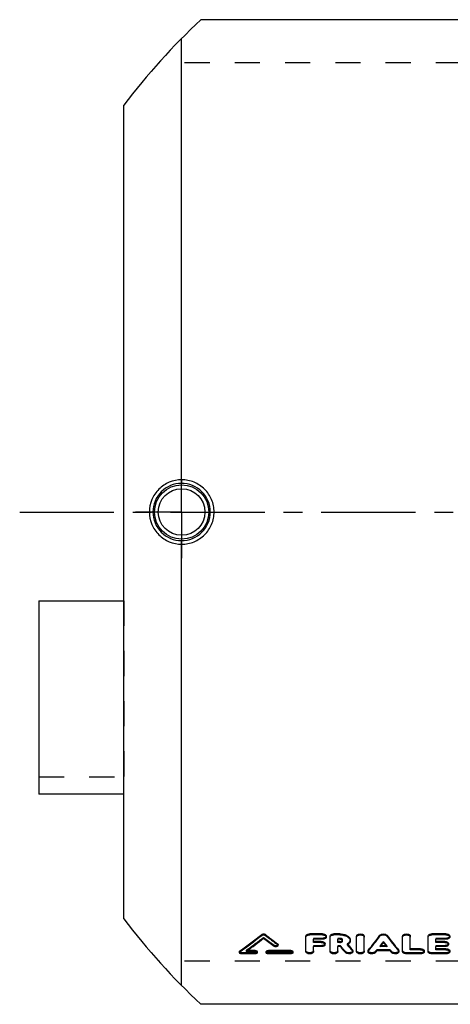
# Model space of a CAD drawing. Header units: millimetres. Extents: x 0 to 1000, y 0 to 1000.
# Tile 1 of 2: x 344 to 456, y 372 to 628. Entities that reach past the tile are written whole.
import ezdxf

# ---------------------------------------------------------------- set-up
doc = ezdxf.new("R2010")
doc.units = ezdxf.units.MM
doc.header["$LTSCALE"] = 65.185185
doc.linetypes.add('CENTER', pattern=[0.6, 0.375, -0.075, 0.075, -0.075])
doc.linetypes.add('HIDDEN', pattern=[0.2, 0.1, -0.1])
for name, color, linetype in [('ACHSEN_S', 7, 'CONTINUOUS'), ('KOERPER', 7, 'CONTINUOUS'), ('KONST.EL_MIT_GEO', 7, 'CONTINUOUS'), ('KONSTR_EL', 7, 'CONTINUOUS')]:
    doc.layers.add(name, color=color, linetype=linetype)

msp = doc.modelspace()

# ---------------------------------------------------------------- linework, layer by layer
at = {"layer": 'ACHSEN_S', "color": 2, "linetype": 'CENTER'}
msp.add_line((344.5, 500), (655.5, 500), dxfattribs=at)
at = {"layer": 'KOERPER', "color": 2, "linetype": 'CENTER'}
for q in [(386.5, 512), (374.5, 500), (386.5, 488), (398.5, 500)]:
    msp.add_line((386.5, 500), q, dxfattribs=at)
at = {"layer": 'KOERPER', "color": 8, "linetype": 'HIDDEN'}
for p in [(349.5, 431.18), (371.5, 426.76)]:
    msp.add_line(p, (371.5, 431.18), dxfattribs=at)
at = {"layer": 'KOERPER', "color": 7, "linetype": 'Continuous'}
msp.add_line((371.5, 426.76), (349.5, 426.76), dxfattribs=at)
at = {"layer": 'KONST.EL_MIT_GEO', "color": 7, "linetype": 'Continuous'}
for p, q in [((386.5, 508.37), (386.5, 622.98)), ((386.5, 377.02), (386.5, 491.63)), ((349.5, 476.96), (349.5, 426.76)), ((349.5, 476.96), (371.5, 476.96)), ((407.27, 390.28), (407.27, 390.03)), ((408.25, 390.28), (408.25, 390.03)), ((418.75, 385.79), (418.75, 389.84)), ((423.04, 390.42), (419.74, 390.42)), ((419.74, 390.42), (419.74, 390.18)), ((423.04, 390.18), (419.74, 390.18)), ((423.04, 389.03), (420.73, 389.03)), ((420.73, 388.23), (420.73, 389.03)), ((423.04, 390.42), (423.04, 390.18)), ((424.03, 389.6), (424.03, 389.84)), ((425.02, 385.79), (425.02, 389.84)), ((427.55, 390.42), (426.01, 390.42)), ((426.01, 390.42), (426.01, 390.18)), ((427.55, 390.18), (426.01, 390.18)), ((427.55, 389.03), (427, 389.03)), ((427, 388.23), (427, 389.03)), ((427.55, 390.42), (427.55, 390.18)), ((430.23, 388.63), (430.23, 388.87)), ((431.89, 385.79), (431.89, 389.84)), ((433.87, 385.79), (433.87, 389.84)), ((437.95, 390.08), (437.95, 389.83)), ((439.76, 390.08), (439.76, 389.83)), ((443.83, 385.79), (443.83, 389.84)), ((445.82, 386.32), (445.82, 389.84)), ((450.44, 385.79), (450.44, 389.84)), ((455.06, 390.42), (451.43, 390.42)), ((451.43, 390.42), (451.43, 390.18)), ((455.06, 390.18), (451.43, 390.18)), ((455.06, 389.03), (452.42, 389.03)), ((452.42, 388.23), (452.42, 389.03)), ((455.06, 390.42), (455.06, 390.18)), ((456.05, 389.6), (456.05, 389.84)), ((405.54, 386.13), (403.57, 386.13)), ((405.54, 386.13), (405.54, 385.88)), ((414.79, 386.13), (409.01, 386.13)), ((409.01, 386.13), (409.01, 385.88)), ((411.39, 387.86), (411.39, 387.61)), ((411.5, 387.41), (411.5, 387.66)), ((414.79, 386.13), (414.79, 385.88)), ((422.71, 388.48), (420.73, 388.48)), ((422.71, 388.23), (420.73, 388.23)), ((422.71, 387.12), (420.73, 387.12)), ((420.73, 385.79), (420.73, 387.12)), ((422.71, 388.48), (422.71, 388.23)), ((423.7, 387.67), (423.7, 387.92)), ((427.55, 388.48), (427, 388.48)), ((427.55, 388.23), (427, 388.23)), ((427.68, 387.12), (427, 387.12)), ((427, 385.79), (427, 387.12)), ((427.55, 388.48), (427.55, 388.23)), ((429.63, 387.65), (429.62, 387.66)), ((430.81, 386.27), (430.81, 386.01)), ((434.95, 386.26), (434.95, 386)), ((439.7, 387.12), (438.01, 387.12)), ((439.5, 387.37), (438.21, 387.37)), ((442.76, 386.26), (442.76, 386)), ((448.46, 386.58), (445.82, 386.58)), ((448.46, 386.32), (445.82, 386.32)), ((448.46, 386.58), (448.46, 386.32)), ((454.73, 388.48), (452.42, 388.48)), ((454.73, 388.23), (452.42, 388.23)), ((454.73, 387.12), (452.42, 387.12)), ((452.42, 386.32), (452.42, 387.12)), ((455.06, 386.58), (452.42, 386.58)), ((455.06, 386.32), (452.42, 386.32)), ((454.73, 388.48), (454.73, 388.23)), ((455.06, 386.58), (455.06, 386.32)), ((455.72, 387.67), (455.72, 387.92)), ((401.5, 385.82), (401.5, 385.57)), ((401.61, 386), (401.61, 385.75)), ((405.54, 385.26), (402.08, 385.26)), ((403.23, 385.88), (403.35, 385.96)), ((405.54, 385.88), (403.23, 385.88)), ((406.12, 385.57), (406.12, 385.82)), ((408.43, 385.82), (408.43, 385.57)), ((414.79, 385.88), (409.01, 385.88)), ((414.79, 385.26), (409.01, 385.26)), ((415.37, 385.57), (415.37, 385.82)), ((430.9, 385.79), (430.9, 386.04)), ((434.86, 386.04), (434.86, 385.79)), ((440.57, 386.04), (437.14, 386.04)), ((442.84, 385.79), (442.84, 386.04)), ((448.46, 385.26), (444.83, 385.26)), ((449.45, 385.79), (449.45, 386.04)), ((455.06, 385.26), (451.43, 385.26)), ((456.05, 385.79), (456.05, 386.04))]:
    msp.add_line(p, q, dxfattribs=at)
at = {"layer": 'KONST.EL_MIT_GEO', "color": 8, "linetype": 'HIDDEN'}
for p, q in [((371.5, 476.96), (371.5, 431.18)), ((407.76, 389.53), (407.76, 389.29)), ((423.04, 389.27), (420.73, 389.27)), ((420.73, 389.27), (420.73, 389.03)), ((423.04, 389.27), (423.04, 389.03)), ((427.55, 389.27), (427, 389.27)), ((427, 389.27), (427, 389.03)), ((427.55, 389.27), (427.55, 389.03)), ((428.25, 388.63), (428.25, 388.87)), ((455.06, 389.27), (452.42, 389.27)), ((452.42, 389.27), (452.42, 389.03)), ((455.06, 389.27), (455.06, 389.03)), ((403.57, 386.13), (403.23, 386.13)), ((403.23, 386.13), (403.23, 385.88)), ((410.46, 387.47), (410.46, 387.22)), ((422.71, 387.37), (420.73, 387.37)), ((420.73, 387.37), (420.73, 387.12)), ((422.71, 387.37), (422.71, 387.12)), ((427.68, 387.37), (427, 387.37)), ((427, 387.37), (427, 387.12)), ((427.68, 387.37), (427.68, 387.12)), ((429.48, 387.83), (429.48, 387.58)), ((429.6, 387.68), (429.48, 387.83)), ((429.62, 387.66), (429.6, 387.68)), ((440.57, 386.29), (437.14, 386.29)), ((437.14, 386.29), (437.14, 386.04)), ((438.21, 387.37), (438.01, 387.37)), ((438.01, 387.37), (438.01, 387.12)), ((438.85, 388.44), (438.85, 388.19)), ((439.7, 387.37), (439.5, 387.37)), ((439.7, 387.37), (439.7, 387.12)), ((440.57, 386.29), (440.57, 386.04)), ((454.73, 387.37), (452.42, 387.37)), ((452.42, 387.37), (452.42, 387.12)), ((454.73, 387.37), (454.73, 387.12)), ((405.54, 385.51), (402.08, 385.51)), ((402.08, 385.51), (402.08, 385.26)), ((405.54, 385.51), (405.54, 385.26)), ((414.79, 385.51), (409.01, 385.51)), ((409.01, 385.51), (409.01, 385.26)), ((414.79, 385.51), (414.79, 385.26)), ((429.01, 385.82), (429.01, 385.56)), ((436.76, 385.83), (436.76, 385.57)), ((440.95, 385.83), (440.95, 385.57)), ((448.46, 385.51), (444.83, 385.51)), ((444.83, 385.51), (444.83, 385.26)), ((448.46, 385.51), (448.46, 385.26)), ((455.06, 385.51), (451.43, 385.51)), ((451.43, 385.51), (451.43, 385.26)), ((455.06, 385.51), (455.06, 385.26))]:
    msp.add_line(p, q, dxfattribs=at)
at = {"layer": 'KONST.EL_MIT_GEO', "color": 7, "linetype": 'Continuous'}
for radius in [7.05, 6.05]:
    msp.add_circle((386.5, 500), radius, dxfattribs=at)
for centre, radius, start, end in [((386.47, 500.01), 7.43, 90.0548, 180.057), ((386.49, 500.01), 7.43, 359.9432, 90.2409), ((386.47, 499.99), 7.43, 179.943, 269.9452), ((386.49, 499.99), 7.43, 269.7591, 0.0568), ((301.74, 524.09), 170.42, 305.8778, 308.2606), ((301.57, 523.76), 170.45, 305.9383, 308.3225), ((303.36, 523.28), 169.86, 306.0612, 307.9243), ((513.77, 525.4), 172.53, 232.0857, 233.2159), ((516.15, 527.19), 174.33, 231.7574, 233.0619), ((516.33, 526.87), 174.37, 231.6955, 233.0007), ((335.05, 467.82), 128.97, 320.7679, 322.9257), ((334.77, 467.62), 129.21, 320.8302, 322.9869), ((542.66, 467.82), 128.97, 217.0743, 219.2321), ((542.93, 467.62), 129.21, 217.0131, 219.1698), ((522.88, 467.42), 124.55, 220.1461, 221.0893), ((428.02, 388.63), 0.23, 0.0465, 8.2976), ((428.33, 389.56), 2.29, 299.9851, 303.1341), ((526.62, 468.75), 126.6, 219.8832, 220.8111), ((428.44, 389.4), 2.1, 303.1312, 306.448), ((526.13, 468.76), 126.07, 220.0482, 220.8745), ((338.09, 466.66), 127.72, 321.4777, 321.6129), ((336.13, 468.21), 130.21, 321.614, 322.0809), ((541.57, 468.21), 130.21, 217.9191, 218.386), ((539.62, 466.66), 127.72, 218.3871, 218.5223), ((343.32, 462.45), 120.99, 320.5555, 320.8389), ((534.38, 462.45), 120.99, 219.1611, 219.4445)]:
    msp.add_arc(centre, radius, start, end, dxfattribs=at)
at = {"layer": 'KONST.EL_MIT_GEO', "color": 8, "linetype": 'HIDDEN'}
for centre, radius, start, end in [((303.63, 523.46), 169.64, 305.9492, 307.8635), ((513.6, 525.73), 172.49, 232.1473, 233.2769), ((428.02, 388.87), 0.23, 351.3459, 359.9901), ((522.64, 467.65), 124.35, 220.2088, 221.1523), ((343.57, 462.66), 120.78, 320.4931, 320.7766), ((337.17, 467.82), 129, 321.4166, 322.0209), ((540.53, 467.82), 129, 217.9791, 218.5834), ((534.13, 462.66), 120.78, 219.2234, 219.5069)]:
    msp.add_arc(centre, radius, start, end, dxfattribs=at)
at = {"layer": 'KONST.EL_MIT_GEO', "color": 7, "linetype": 'Continuous'}
for points, knots in [([(386.5, 508.37), (385.41, 508.37), (383.22, 507.92), (380.44, 506.07), (378.57, 503.29), (378.13, 501.09), (378.13, 500)], [0, 0, 0, 0, 0.249596, 0.499602, 0.749784, 1, 1, 1, 1]), ([(386.5, 508.37), (386.5, 508.26), (386.5, 508.09), (386.49, 507.87), (386.49, 507.73), (386.48, 507.62), (386.48, 507.53), (386.47, 507.47), (386.47, 507.44), (386.46, 507.44)], [0, 0, 0, 0, 0.374434, 0.542789, 0.691081, 0.81439, 0.908717, 0.971106, 1, 1, 1, 1]), ([(394.92, 500), (394.92, 501.09), (394.48, 503.3), (392.6, 506.08), (389.8, 507.94), (387.59, 508.37), (386.5, 508.37)], [0, 0, 0, 0, 0.250013, 0.499965, 0.749938, 1, 1, 1, 1]), ([(378.13, 500), (378.13, 498.91), (378.57, 496.71), (380.44, 493.93), (383.22, 492.08), (385.41, 491.63), (386.5, 491.63)], [0, 0, 0, 0, 0.250215, 0.500398, 0.750403, 1, 1, 1, 1]), ([(386.5, 491.63), (387.59, 491.63), (389.8, 492.06), (392.6, 493.92), (394.48, 496.7), (394.92, 498.91), (394.92, 500)], [0, 0, 0, 0, 0.250062, 0.500035, 0.749987, 1, 1, 1, 1]), ([(386.5, 491.63), (386.5, 491.74), (386.5, 491.91), (386.49, 492.13), (386.49, 492.27), (386.48, 492.38), (386.48, 492.47), (386.47, 492.53), (386.47, 492.56), (386.46, 492.56)], [0, 0, 0, 0, 0.374434, 0.54279, 0.691082, 0.81439, 0.908718, 0.971107, 1, 1, 1, 1]), ([(407.27, 390.28), (407.33, 390.33), (407.49, 390.4), (407.76, 390.43), (408.02, 390.4), (408.18, 390.33), (408.25, 390.28)], [0, 0, 0, 0, 0.231698, 0.499542, 0.765429, 1, 1, 1, 1]), ([(407.27, 390.03), (407.33, 390.08), (407.49, 390.15), (407.76, 390.19), (408.02, 390.15), (408.18, 390.08), (408.25, 390.03)], [0, 0, 0, 0, 0.232208, 0.500012, 0.767813, 1, 1, 1, 1]), ([(418.75, 389.84), (418.75, 389.92), (418.81, 390.09), (419.05, 390.28), (419.37, 390.39), (419.61, 390.42), (419.74, 390.42)], [0, 0, 0, 0, 0.187354, 0.416565, 0.692708, 1, 1, 1, 1]), ([(418.75, 389.6), (418.75, 389.68), (418.81, 389.85), (419.05, 390.03), (419.36, 390.15), (419.61, 390.18), (419.74, 390.18)], [0, 0, 0, 0, 0.186827, 0.415607, 0.692873, 1, 1, 1, 1]), ([(423.04, 390.42), (423.17, 390.42), (423.41, 390.39), (423.73, 390.27), (423.96, 390.09), (424.03, 389.92), (424.03, 389.84)], [0, 0, 0, 0, 0.310686, 0.583628, 0.814821, 1, 1, 1, 1]), ([(423.04, 390.18), (423.17, 390.18), (423.41, 390.15), (423.73, 390.03), (423.96, 389.85), (424.03, 389.68), (424.03, 389.6)], [0, 0, 0, 0, 0.307095, 0.584343, 0.813134, 1, 1, 1, 1]), ([(424.03, 389.6), (424.03, 389.52), (423.96, 389.35), (423.73, 389.17), (423.41, 389.05), (423.17, 389.03), (423.04, 389.03)], [0, 0, 0, 0, 0.186611, 0.4148, 0.69216, 1, 1, 1, 1]), ([(425.02, 389.84), (425.02, 389.92), (425.09, 390.09), (425.32, 390.28), (425.64, 390.39), (425.88, 390.42), (426.01, 390.42)], [0, 0, 0, 0, 0.187354, 0.416565, 0.692708, 1, 1, 1, 1]), ([(425.02, 389.6), (425.02, 389.68), (425.09, 389.85), (425.32, 390.03), (425.64, 390.15), (425.88, 390.18), (426.01, 390.18)], [0, 0, 0, 0, 0.186827, 0.415607, 0.692873, 1, 1, 1, 1]), ([(427.55, 390.42), (427.89, 390.42), (428.55, 390.35), (429.31, 390.07), (429.78, 389.75), (430.03, 389.48), (430.19, 389.19), (430.23, 388.97), (430.23, 388.87)], [0, 0, 0, 0, 0.307098, 0.583047, 0.705124, 0.812726, 0.909365, 1, 1, 1, 1]), ([(427.55, 390.18), (427.89, 390.18), (428.55, 390.1), (429.31, 389.83), (429.78, 389.5), (430.03, 389.23), (430.19, 388.94), (430.23, 388.73), (430.23, 388.63)], [0, 0, 0, 0, 0.307037, 0.584166, 0.70524, 0.813332, 0.910146, 1, 1, 1, 1]), ([(428.05, 388.91), (428.01, 388.93), (427.86, 389), (427.68, 389.03), (427.55, 389.03)], [0, 0, 0, 0, 0.228567, 1, 1, 1, 1]), ([(428.25, 388.66), (428.24, 388.68), (428.21, 388.79), (428.12, 388.87), (428.05, 388.91)], [0, 0, 0, 0, 0.219629, 1, 1, 1, 1]), ([(428.05, 388.59), (428.07, 388.6), (428.13, 388.64), (428.19, 388.7), (428.22, 388.75)], [0, 0, 0, 0, 0.272735, 1, 1, 1, 1]), ([(431.89, 389.84), (431.89, 389.92), (431.96, 390.09), (432.19, 390.28), (432.51, 390.39), (432.88, 390.43), (433.25, 390.39), (433.57, 390.28), (433.8, 390.09), (433.87, 389.92), (433.87, 389.84)], [0, 0, 0, 0, 0.094816, 0.207654, 0.347736, 0.499724, 0.653253, 0.792172, 0.905518, 1, 1, 1, 1]), ([(431.89, 389.6), (431.89, 389.68), (431.96, 389.85), (432.19, 390.03), (432.51, 390.15), (432.88, 390.19), (433.25, 390.15), (433.57, 390.03), (433.8, 389.85), (433.87, 389.68), (433.87, 389.6)], [0, 0, 0, 0, 0.093411, 0.207786, 0.346431, 0.499988, 0.653562, 0.792217, 0.906586, 1, 1, 1, 1]), ([(437.95, 390.08), (438.04, 390.19), (438.34, 390.37), (438.85, 390.45), (439.37, 390.37), (439.67, 390.19), (439.76, 390.08)], [0, 0, 0, 0, 0.224679, 0.50077, 0.775246, 1, 1, 1, 1]), ([(437.95, 389.83), (438.04, 389.95), (438.34, 390.13), (438.85, 390.2), (439.37, 390.13), (439.67, 389.95), (439.76, 389.83)], [0, 0, 0, 0, 0.223094, 0.499988, 0.776896, 1, 1, 1, 1]), ([(443.83, 389.84), (443.83, 389.92), (443.9, 390.09), (444.14, 390.28), (444.46, 390.39), (444.83, 390.43), (445.2, 390.39), (445.51, 390.28), (445.75, 390.09), (445.82, 389.92), (445.82, 389.84)], [0, 0, 0, 0, 0.094816, 0.207654, 0.347736, 0.499724, 0.653253, 0.792172, 0.905518, 1, 1, 1, 1]), ([(443.83, 389.6), (443.83, 389.68), (443.9, 389.85), (444.13, 390.03), (444.45, 390.15), (444.83, 390.19), (445.2, 390.15), (445.52, 390.03), (445.75, 389.85), (445.82, 389.68), (445.82, 389.6)], [0, 0, 0, 0, 0.093411, 0.207786, 0.346431, 0.499988, 0.653562, 0.792217, 0.906586, 1, 1, 1, 1]), ([(450.44, 389.84), (450.44, 389.92), (450.51, 390.09), (450.74, 390.28), (451.06, 390.39), (451.3, 390.42), (451.43, 390.42)], [0, 0, 0, 0, 0.187354, 0.416565, 0.692708, 1, 1, 1, 1]), ([(450.44, 389.6), (450.44, 389.68), (450.51, 389.85), (450.74, 390.03), (451.06, 390.15), (451.3, 390.18), (451.43, 390.18)], [0, 0, 0, 0, 0.186827, 0.415607, 0.692873, 1, 1, 1, 1]), ([(455.06, 390.42), (455.19, 390.42), (455.43, 390.39), (455.75, 390.27), (455.98, 390.09), (456.05, 389.92), (456.05, 389.84)], [0, 0, 0, 0, 0.310686, 0.583628, 0.814821, 1, 1, 1, 1]), ([(455.06, 390.18), (455.19, 390.18), (455.43, 390.15), (455.75, 390.03), (455.98, 389.85), (456.05, 389.68), (456.05, 389.6)], [0, 0, 0, 0, 0.307095, 0.584343, 0.813134, 1, 1, 1, 1]), ([(456.05, 389.6), (456.05, 389.52), (455.98, 389.35), (455.75, 389.17), (455.43, 389.05), (455.19, 389.03), (455.06, 389.03)], [0, 0, 0, 0, 0.186611, 0.4148, 0.69216, 1, 1, 1, 1]), ([(405.54, 386.13), (405.62, 386.13), (405.83, 386.11), (406.12, 385.97), (406.12, 385.82)], [0, 0, 0, 0, 0.32937, 1, 1, 1, 1]), ([(408.43, 385.82), (408.43, 385.86), (408.47, 385.94), (408.57, 386.03), (408.75, 386.11), (408.9, 386.13), (409.01, 386.13)], [0, 0, 0, 0, 0.177573, 0.345023, 0.537536, 1, 1, 1, 1]), ([(411.5, 387.41), (411.5, 387.38), (411.48, 387.31), (411.37, 387.2), (411.18, 387.11), (410.93, 387.08), (410.68, 387.11), (410.52, 387.18), (410.46, 387.22)], [0, 0, 0, 0, 0.085242, 0.185415, 0.37292, 0.591973, 0.811418, 1, 1, 1, 1]), ([(411.39, 387.86), (411.41, 387.84), (411.47, 387.79), (411.5, 387.72), (411.5, 387.66)], [0, 0, 0, 0, 0.295567, 1, 1, 1, 1]), ([(411.39, 387.61), (411.42, 387.58), (411.48, 387.53), (411.5, 387.45), (411.5, 387.41)], [0, 0, 0, 0, 0.541837, 1, 1, 1, 1]), ([(414.79, 386.13), (414.86, 386.13), (415.08, 386.11), (415.37, 385.97), (415.37, 385.82)], [0, 0, 0, 0, 0.32937, 1, 1, 1, 1]), ([(422.71, 388.48), (422.84, 388.48), (423.08, 388.45), (423.4, 388.34), (423.63, 388.16), (423.7, 387.99), (423.7, 387.92)], [0, 0, 0, 0, 0.314086, 0.588757, 0.81889, 1, 1, 1, 1]), ([(422.71, 388.23), (422.83, 388.23), (423.08, 388.2), (423.4, 388.09), (423.63, 387.91), (423.7, 387.75), (423.7, 387.67)], [0, 0, 0, 0, 0.310262, 0.589282, 0.81712, 1, 1, 1, 1]), ([(423.7, 387.67), (423.7, 387.6), (423.63, 387.43), (423.4, 387.26), (423.08, 387.15), (422.83, 387.12), (422.71, 387.12)], [0, 0, 0, 0, 0.182601, 0.409825, 0.688967, 1, 1, 1, 1]), ([(427.55, 388.23), (427.64, 388.23), (427.81, 388.25), (428.04, 388.33), (428.2, 388.45), (428.25, 388.57), (428.25, 388.63)], [0, 0, 0, 0, 0.309304, 0.587544, 0.815351, 1, 1, 1, 1]), ([(427.55, 388.48), (427.6, 388.48), (427.77, 388.49), (427.94, 388.53), (428.05, 388.59)], [0, 0, 0, 0, 0.272712, 1, 1, 1, 1]), ([(430.23, 388.63), (430.23, 388.46), (430.11, 388.09), (429.85, 387.83), (429.69, 387.71)], [0, 0, 0, 0, 0.460418, 1, 1, 1, 1]), ([(430.81, 386.27), (430.82, 386.25), (430.87, 386.18), (430.9, 386.1), (430.9, 386.04)], [0, 0, 0, 0, 0.275698, 1, 1, 1, 1]), ([(434.86, 386.04), (434.86, 386.06), (434.87, 386.14), (434.91, 386.21), (434.95, 386.26)], [0, 0, 0, 0, 0.238217, 1, 1, 1, 1]), ([(442.76, 386.26), (442.77, 386.24), (442.82, 386.18), (442.84, 386.1), (442.84, 386.04)], [0, 0, 0, 0, 0.273783, 1, 1, 1, 1]), ([(448.46, 386.58), (448.59, 386.58), (448.8, 386.55), (449.08, 386.47), (449.28, 386.35), (449.41, 386.21), (449.45, 386.09), (449.45, 386.04)], [0, 0, 0, 0, 0.316739, 0.527997, 0.714282, 0.87066, 1, 1, 1, 1]), ([(448.46, 386.32), (448.58, 386.32), (448.8, 386.3), (449.08, 386.21), (449.28, 386.1), (449.41, 385.96), (449.45, 385.84), (449.45, 385.79)], [0, 0, 0, 0, 0.312788, 0.527686, 0.714032, 0.868538, 1, 1, 1, 1]), ([(454.73, 388.48), (454.86, 388.48), (455.1, 388.45), (455.42, 388.34), (455.65, 388.16), (455.72, 387.99), (455.72, 387.92)], [0, 0, 0, 0, 0.314086, 0.588757, 0.81889, 1, 1, 1, 1]), ([(454.73, 388.23), (454.86, 388.23), (455.1, 388.2), (455.42, 388.09), (455.65, 387.91), (455.72, 387.75), (455.72, 387.67)], [0, 0, 0, 0, 0.310262, 0.589282, 0.81712, 1, 1, 1, 1]), ([(455.72, 387.67), (455.72, 387.6), (455.65, 387.43), (455.42, 387.26), (455.1, 387.15), (454.86, 387.12), (454.73, 387.12)], [0, 0, 0, 0, 0.182601, 0.409825, 0.688967, 1, 1, 1, 1]), ([(455.06, 386.58), (455.19, 386.58), (455.41, 386.55), (455.68, 386.47), (455.88, 386.35), (456.02, 386.21), (456.05, 386.09), (456.05, 386.04)], [0, 0, 0, 0, 0.316739, 0.527997, 0.714282, 0.87066, 1, 1, 1, 1]), ([(455.06, 386.32), (455.19, 386.32), (455.4, 386.3), (455.68, 386.21), (455.88, 386.1), (456.02, 385.96), (456.05, 385.84), (456.05, 385.79)], [0, 0, 0, 0, 0.312788, 0.527686, 0.714032, 0.868538, 1, 1, 1, 1]), ([(401.5, 385.82), (401.5, 385.84), (401.51, 385.91), (401.57, 385.97), (401.61, 386)], [0, 0, 0, 0, 0.217552, 1, 1, 1, 1]), ([(401.5, 385.57), (401.5, 385.58), (401.51, 385.66), (401.57, 385.72), (401.61, 385.75)], [0, 0, 0, 0, 0.223716, 1, 1, 1, 1]), ([(402.08, 385.26), (402, 385.26), (401.79, 385.27), (401.5, 385.42), (401.5, 385.57)], [0, 0, 0, 0, 0.328081, 1, 1, 1, 1]), ([(405.54, 385.88), (405.62, 385.88), (405.83, 385.86), (406.12, 385.72), (406.12, 385.57)], [0, 0, 0, 0, 0.327461, 1, 1, 1, 1]), ([(406.12, 385.57), (406.12, 385.53), (406.09, 385.44), (405.99, 385.36), (405.81, 385.28), (405.65, 385.26), (405.54, 385.26)], [0, 0, 0, 0, 0.177988, 0.342752, 0.53994, 1, 1, 1, 1]), ([(408.43, 385.57), (408.43, 385.61), (408.47, 385.69), (408.57, 385.77), (408.75, 385.85), (408.9, 385.88), (409.01, 385.88)], [0, 0, 0, 0, 0.17814, 0.343172, 0.540451, 1, 1, 1, 1]), ([(409.01, 385.26), (408.94, 385.26), (408.73, 385.27), (408.43, 385.41), (408.43, 385.57)], [0, 0, 0, 0, 0.327967, 1, 1, 1, 1]), ([(414.79, 385.88), (414.86, 385.88), (415.08, 385.86), (415.37, 385.72), (415.37, 385.57)], [0, 0, 0, 0, 0.327461, 1, 1, 1, 1]), ([(415.37, 385.57), (415.37, 385.53), (415.33, 385.44), (415.23, 385.36), (415.06, 385.28), (414.9, 385.26), (414.79, 385.26)], [0, 0, 0, 0, 0.177988, 0.342752, 0.53994, 1, 1, 1, 1]), ([(420.73, 385.79), (420.73, 385.72), (420.66, 385.55), (420.42, 385.39), (420.11, 385.28), (419.74, 385.25), (419.37, 385.28), (419.05, 385.39), (418.82, 385.55), (418.75, 385.72), (418.75, 385.79)], [0, 0, 0, 0, 0.089193, 0.202321, 0.342832, 0.499988, 0.657162, 0.797682, 0.910804, 1, 1, 1, 1]), ([(427, 385.79), (427, 385.72), (426.93, 385.55), (426.7, 385.39), (426.38, 385.28), (426.01, 385.25), (425.64, 385.28), (425.32, 385.39), (425.09, 385.55), (425.02, 385.72), (425.02, 385.79)], [0, 0, 0, 0, 0.089193, 0.202321, 0.342832, 0.499988, 0.657162, 0.797682, 0.910804, 1, 1, 1, 1]), ([(430.9, 385.79), (430.9, 385.73), (430.85, 385.59), (430.67, 385.44), (430.42, 385.32), (430.01, 385.24), (429.58, 385.26), (429.21, 385.4), (429.06, 385.5), (429.01, 385.56)], [0, 0, 0, 0, 0.084623, 0.18747, 0.313787, 0.45851, 0.758021, 0.890395, 1, 1, 1, 1]), ([(430.81, 386.01), (430.82, 386), (430.87, 385.93), (430.9, 385.85), (430.9, 385.79)], [0, 0, 0, 0, 0.273221, 1, 1, 1, 1]), ([(433.87, 385.79), (433.87, 385.72), (433.8, 385.55), (433.57, 385.39), (433.25, 385.28), (432.88, 385.25), (432.51, 385.28), (432.19, 385.39), (431.96, 385.55), (431.89, 385.72), (431.89, 385.79)], [0, 0, 0, 0, 0.089193, 0.202321, 0.342832, 0.499988, 0.657162, 0.797682, 0.910804, 1, 1, 1, 1]), ([(434.86, 385.79), (434.86, 385.81), (434.87, 385.88), (434.91, 385.96), (434.95, 386)], [0, 0, 0, 0, 0.237132, 1, 1, 1, 1]), ([(436.76, 385.57), (436.71, 385.51), (436.56, 385.41), (436.19, 385.27), (435.76, 385.24), (435.35, 385.32), (435.09, 385.43), (434.91, 385.59), (434.86, 385.73), (434.86, 385.79)], [0, 0, 0, 0, 0.108364, 0.239924, 0.539571, 0.684903, 0.811903, 0.915201, 1, 1, 1, 1]), ([(442.84, 385.79), (442.84, 385.72), (442.79, 385.59), (442.61, 385.43), (442.36, 385.32), (441.95, 385.24), (441.51, 385.27), (441.14, 385.41), (441, 385.51), (440.95, 385.57)], [0, 0, 0, 0, 0.084811, 0.188114, 0.315105, 0.460472, 0.760094, 0.89164, 1, 1, 1, 1]), ([(442.76, 386), (442.77, 385.99), (442.82, 385.92), (442.84, 385.84), (442.84, 385.79)], [0, 0, 0, 0, 0.271334, 1, 1, 1, 1]), ([(444.83, 385.26), (444.7, 385.26), (444.48, 385.28), (444.2, 385.37), (444.01, 385.48), (443.87, 385.62), (443.83, 385.73), (443.83, 385.79)], [0, 0, 0, 0, 0.313544, 0.528613, 0.714663, 0.868627, 1, 1, 1, 1]), ([(449.45, 385.79), (449.45, 385.75), (449.43, 385.68), (449.32, 385.49), (448.97, 385.3), (448.64, 385.26), (448.46, 385.26)], [0, 0, 0, 0, 0.0869, 0.181108, 0.539808, 1, 1, 1, 1]), ([(451.43, 385.26), (451.3, 385.26), (451.09, 385.28), (450.81, 385.37), (450.61, 385.48), (450.47, 385.62), (450.44, 385.73), (450.44, 385.79)], [0, 0, 0, 0, 0.313544, 0.528613, 0.714663, 0.868627, 1, 1, 1, 1]), ([(456.05, 385.79), (456.05, 385.75), (456.04, 385.68), (455.92, 385.49), (455.58, 385.3), (455.25, 385.26), (455.06, 385.26)], [0, 0, 0, 0, 0.0869, 0.181108, 0.539808, 1, 1, 1, 1])]:
    msp.add_open_spline(points, degree=3, knots=knots, dxfattribs=at)
at = {"layer": 'KONST.EL_MIT_GEO', "color": 8, "linetype": 'HIDDEN'}
for points, knots in [([(424.03, 389.84), (424.03, 389.77), (423.96, 389.59), (423.73, 389.42), (423.41, 389.3), (423.17, 389.27), (423.04, 389.27)], [0, 0, 0, 0, 0.186777, 0.415603, 0.689858, 1, 1, 1, 1]), ([(428.25, 388.87), (428.25, 388.93), (428.2, 389.05), (428.04, 389.17), (427.81, 389.25), (427.64, 389.27), (427.55, 389.27)], [0, 0, 0, 0, 0.183232, 0.414463, 0.688488, 1, 1, 1, 1]), ([(430.23, 388.87), (430.23, 388.77), (430.2, 388.57), (430.04, 388.29), (429.8, 388.03), (429.59, 387.89), (429.48, 387.83)], [0, 0, 0, 0, 0.217492, 0.449752, 0.71067, 1, 1, 1, 1]), ([(456.05, 389.84), (456.05, 389.77), (455.98, 389.59), (455.75, 389.42), (455.43, 389.3), (455.19, 389.27), (455.06, 389.27)], [0, 0, 0, 0, 0.186777, 0.415603, 0.689858, 1, 1, 1, 1]), ([(411.5, 387.66), (411.5, 387.63), (411.48, 387.55), (411.37, 387.45), (411.18, 387.36), (410.93, 387.33), (410.68, 387.36), (410.52, 387.43), (410.46, 387.47)], [0, 0, 0, 0, 0.085268, 0.186737, 0.37134, 0.592935, 0.808552, 1, 1, 1, 1]), ([(423.7, 387.92), (423.7, 387.85), (423.63, 387.68), (423.4, 387.51), (423.08, 387.4), (422.84, 387.37), (422.71, 387.37)], [0, 0, 0, 0, 0.182653, 0.410423, 0.686423, 1, 1, 1, 1]), ([(455.72, 387.92), (455.72, 387.85), (455.65, 387.68), (455.42, 387.51), (455.1, 387.4), (454.86, 387.37), (454.73, 387.37)], [0, 0, 0, 0, 0.182653, 0.410423, 0.686423, 1, 1, 1, 1]), ([(402.08, 385.51), (402, 385.51), (401.79, 385.53), (401.5, 385.67), (401.5, 385.82)], [0, 0, 0, 0, 0.330155, 1, 1, 1, 1]), ([(406.12, 385.82), (406.12, 385.78), (406.09, 385.7), (405.99, 385.62), (405.81, 385.53), (405.65, 385.51), (405.54, 385.51)], [0, 0, 0, 0, 0.177422, 0.344602, 0.537024, 1, 1, 1, 1]), ([(409.01, 385.51), (408.94, 385.51), (408.73, 385.53), (408.43, 385.67), (408.43, 385.82)], [0, 0, 0, 0, 0.329877, 1, 1, 1, 1]), ([(415.37, 385.82), (415.37, 385.78), (415.33, 385.7), (415.23, 385.62), (415.06, 385.53), (414.9, 385.51), (414.79, 385.51)], [0, 0, 0, 0, 0.177422, 0.344602, 0.537024, 1, 1, 1, 1]), ([(420.73, 386.04), (420.73, 385.97), (420.65, 385.81), (420.42, 385.64), (420.1, 385.54), (419.74, 385.5), (419.37, 385.54), (419.05, 385.64), (418.82, 385.81), (418.75, 385.97), (418.75, 386.04)], [0, 0, 0, 0, 0.090457, 0.202045, 0.344046, 0.499718, 0.656969, 0.797796, 0.909885, 1, 1, 1, 1]), ([(427, 386.04), (427, 385.97), (426.93, 385.81), (426.69, 385.64), (426.38, 385.54), (426.01, 385.5), (425.64, 385.54), (425.32, 385.64), (425.09, 385.81), (425.02, 385.97), (425.02, 386.04)], [0, 0, 0, 0, 0.090457, 0.202045, 0.344046, 0.499718, 0.656969, 0.797796, 0.909885, 1, 1, 1, 1]), ([(430.9, 386.04), (430.9, 385.98), (430.85, 385.84), (430.67, 385.69), (430.42, 385.58), (430.02, 385.49), (429.59, 385.52), (429.21, 385.65), (429.06, 385.76), (429.01, 385.82)], [0, 0, 0, 0, 0.083162, 0.186857, 0.313389, 0.456386, 0.756767, 0.889037, 1, 1, 1, 1]), ([(433.87, 386.04), (433.87, 385.97), (433.8, 385.81), (433.57, 385.64), (433.25, 385.54), (432.88, 385.5), (432.51, 385.54), (432.2, 385.64), (431.96, 385.81), (431.89, 385.97), (431.89, 386.04)], [0, 0, 0, 0, 0.090457, 0.202045, 0.344046, 0.499718, 0.656969, 0.797796, 0.909885, 1, 1, 1, 1]), ([(436.76, 385.83), (436.71, 385.77), (436.56, 385.66), (436.19, 385.52), (435.76, 385.49), (435.34, 385.58), (435.09, 385.69), (434.91, 385.84), (434.86, 385.98), (434.86, 386.04)], [0, 0, 0, 0, 0.110248, 0.24053, 0.541947, 0.684891, 0.813142, 0.916116, 1, 1, 1, 1]), ([(442.84, 386.04), (442.84, 385.98), (442.79, 385.84), (442.61, 385.69), (442.36, 385.58), (441.95, 385.49), (441.52, 385.52), (441.14, 385.66), (441, 385.77), (440.95, 385.83)], [0, 0, 0, 0, 0.083398, 0.187411, 0.314823, 0.458334, 0.758895, 0.89029, 1, 1, 1, 1]), ([(444.83, 385.51), (444.7, 385.51), (444.48, 385.53), (444.2, 385.62), (444.01, 385.73), (443.87, 385.87), (443.83, 385.99), (443.83, 386.04)], [0, 0, 0, 0, 0.313936, 0.528564, 0.71498, 0.868186, 1, 1, 1, 1]), ([(449.45, 386.04), (449.45, 386.01), (449.43, 385.93), (449.32, 385.74), (448.97, 385.56), (448.64, 385.51), (448.46, 385.51)], [0, 0, 0, 0, 0.086023, 0.181128, 0.537822, 1, 1, 1, 1]), ([(451.43, 385.51), (451.3, 385.51), (451.09, 385.53), (450.81, 385.62), (450.61, 385.73), (450.47, 385.87), (450.44, 385.99), (450.44, 386.04)], [0, 0, 0, 0, 0.313936, 0.528564, 0.71498, 0.868186, 1, 1, 1, 1]), ([(456.05, 386.04), (456.05, 386.01), (456.04, 385.93), (455.93, 385.74), (455.58, 385.56), (455.25, 385.51), (455.06, 385.51)], [0, 0, 0, 0, 0.086023, 0.181128, 0.537822, 1, 1, 1, 1])]:
    msp.add_open_spline(points, degree=3, knots=knots, dxfattribs=at)
msp.add_open_spline([(428.22, 388.75), (428.23, 388.78), (428.24, 388.81), (428.25, 388.84)], degree=3, dxfattribs=at)
at = {"layer": 'KONSTR_EL', "color": 7, "linetype": 'Continuous'}
for p, q in [((630.49, 627.85), (391.51, 627.85)), ((371.5, 394.34), (371.5, 605.66)), ((630.49, 372.15), (391.51, 372.15))]:
    msp.add_line(p, q, dxfattribs=at)
at = {"layer": 'KONSTR_EL', "color": 8, "linetype": 'HIDDEN'}
for p, q in [((641.48, 616.62), (380.52, 616.62)), ((641.48, 383.38), (380.52, 383.38))]:
    msp.add_line(p, q, dxfattribs=at)
at = {"layer": 'KONSTR_EL', "color": 7, "linetype": 'Continuous'}
for start, end in [(133.0643, 142.8581), (217.1419, 226.9357)]:
    msp.add_arc((511, 500), 175, start, end, dxfattribs=at)

doc.saveas('drawing.dxf')
